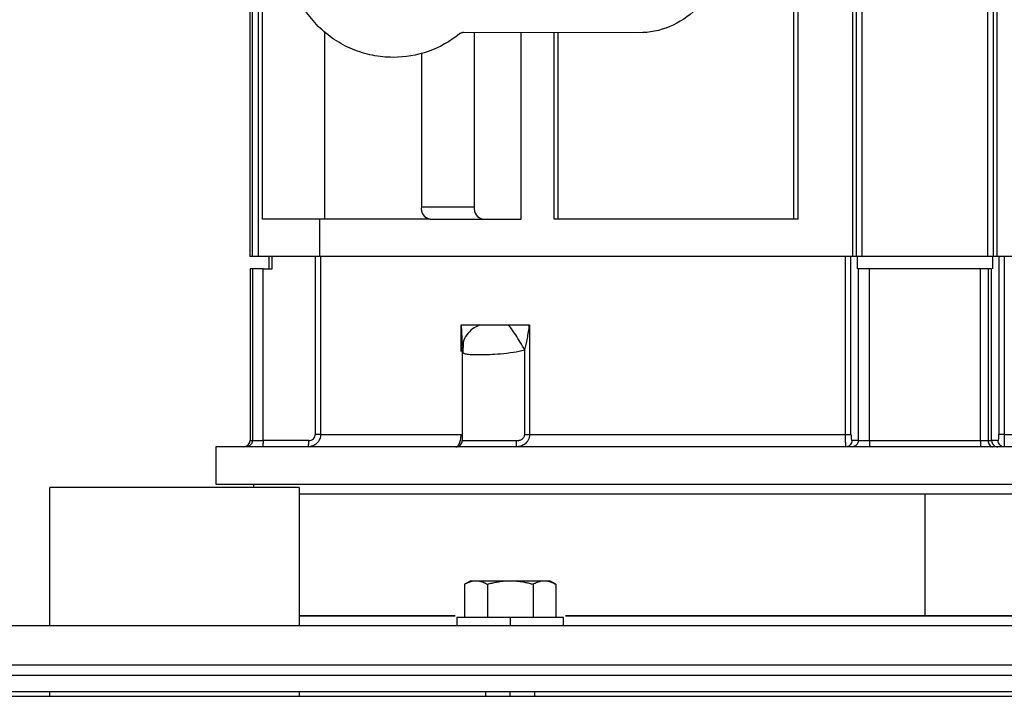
# Model space of a CAD drawing. Header units: inches. Extents: x 3 to 150, y 3 to 116.
# Tile 39 of 58: x 83.68 to 89.91, y 64.74 to 69.03. Entities that reach past the tile are written whole.
import ezdxf

# ---------------------------------------------------------------- set-up
doc = ezdxf.new("R2010")
doc.units = ezdxf.units.IN
doc.header["$LTSCALE"] = 14
doc.header["$MEASUREMENT"] = 0
doc.layers.add('DIMENSIONS', color=140, linetype='Continuous', lineweight=25)
doc.styles.add('SLDTEXTSTYLE0', font='TXT', dxfattribs={"width": 0.7})
doc.dimstyles.new('SLDDIMSTYLE1', dxfattribs={"dimtxt": 1.189453, "dimasz": 1.82, "dimexe": 0, "dimexo": 0.0625, "dimgap": 0.297363, "dimtad": 0, "dimtih": 1, "dimtoh": 1, "dimrnd": 1e-09, "dimzin": 12, "dimdsep": 46, "dimtxsty": 'SLDTEXTSTYLE0', "dimsah": 1, "dimcen": 0.09, "dimadec": 0, "dimazin": 3, "dimtfac": 1, "dimtofl": 0, "dimtmove": 0, "dimatfit": 3, "dimfxl": 0, "dimfrac": 2, "dimtolj": 1, "dimtzin": 12, "dimarcsym": 0})

# ---------------------------------------------------------------- blocks, each defined once
blk = doc.blocks.new('_D_4')
at = {"layer": 'DIMENSIONS'}
for p, q in [((78.1606, 65.44), (78.1606, 84.538)), ((95.4106, 65.44), (95.4106, 84.538)), ((78.1606, 82.788), (81.778, 82.788)), ((83.39, 82.788), (82.9906, 82.788)), ((82.9906, 82.788), (82.9906, 80.8976)), ((87.9141, 82.788), (88.3135, 82.788)), ((88.3135, 82.788), (88.3135, 80.8976)), ((95.4106, 82.788), (89.526, 82.788)), ((82.9906, 80.8976), (83.39, 80.8976)), ((88.3135, 80.8976), (87.9141, 80.8976))]:
    blk.add_line(p, q, dxfattribs=at)
for points in [[(78.1606, 82.788), (79.9806, 82.508), (79.9806, 83.068)], [(95.4106, 82.788), (93.5906, 83.068), (93.5906, 82.508)]]:
    blk.add_solid(points, dxfattribs=at)
at = {"layer": 'DIMENSIONS', "char_height": 1.16667, "attachment_point": 1, "style": 'SLDTEXTSTYLE0'}
for s, insert in [('17.25', (83.39, 84.5582)), ('438.2', (83.39, 82.4015))]:
    blk.add_mtext(s, dxfattribs=dict(at, insert=insert))
blk = doc.blocks.new('_D_5')
at = {"layer": 'DIMENSIONS'}
for p, q in [((76.2986, 71.0504), (76.2986, 92.0861)), ((95.4106, 65.44), (95.4106, 92.0861)), ((76.2986, 90.3361), (81.778, 90.3361)), ((83.39, 90.3361), (82.9906, 90.3361)), ((82.9906, 90.3361), (82.9906, 88.4456)), ((87.9141, 90.3361), (88.3135, 90.3361)), ((88.3135, 90.3361), (88.3135, 88.4456)), ((95.4106, 90.3361), (89.526, 90.3361)), ((82.9906, 88.4456), (83.39, 88.4456)), ((88.3135, 88.4456), (87.9141, 88.4456))]:
    blk.add_line(p, q, dxfattribs=at)
for points in [[(76.2986, 90.3361), (78.1186, 90.0561), (78.1186, 90.6161)], [(95.4106, 90.3361), (93.5906, 90.6161), (93.5906, 90.0561)]]:
    blk.add_solid(points, dxfattribs=at)
at = {"layer": 'DIMENSIONS', "char_height": 1.16667, "attachment_point": 1, "style": 'SLDTEXTSTYLE0'}
for s, insert in [('19.11', (83.39, 92.1063)), ('485.4', (83.39, 89.9495))]:
    blk.add_mtext(s, dxfattribs=dict(at, insert=insert))

msp = doc.modelspace()

# ---------------------------------------------------------------- linework, layer by layer
for p, q in [((85.1365, 74.2731), (85.1365, 67.525)), ((85.155, 67.525), (85.155, 74.2731)), ((85.1918, 67.525), (85.1918, 74.2731)), ((88.9541, 67.525), (88.9541, 74.2731)), ((88.9776, 67.525), (88.9776, 74.2731)), ((89.0132, 67.525), (89.0132, 74.2731)), ((89.8079, 67.525), (89.8079, 74.2731)), ((89.8436, 67.525), (89.8436, 74.2731)), ((89.8671, 67.525), (89.8671, 74.2731)), ((85.2171, 67.7613), (85.2171, 74.1589)), ((88.581, 67.7613), (88.581, 74.1589)), ((88.6072, 67.7613), (88.6072, 74.1589)), ((85.6121, 67.7613), (85.6121, 68.9489)), ((87.5989, 68.9424), (86.4892, 68.9435)), ((86.5571, 68.9435), (86.5571, 67.84)), ((86.8545, 67.7613), (86.8545, 68.9431)), ((87.0628, 67.7613), (87.0628, 68.9429)), ((87.0887, 67.7613), (87.0887, 68.9429)), ((86.223, 68.8132), (86.223, 67.84)), ((86.223, 67.84), (86.5571, 67.84)), ((85.6121, 67.7613), (85.2171, 67.7613)), ((85.5794, 67.525), (85.5794, 67.7613)), ((86.2787, 67.7613), (85.6121, 67.7613)), ((86.2787, 67.7613), (86.6128, 67.7613)), ((86.6128, 67.7613), (86.8545, 67.7613)), ((87.0887, 67.7613), (87.0628, 67.7613)), ((88.581, 67.7613), (87.0887, 67.7613)), ((88.6072, 67.7613), (88.581, 67.7613)), ((85.155, 67.525), (85.1365, 67.525)), ((85.1918, 67.525), (85.155, 67.525)), ((85.3817, 67.525), (85.1918, 67.525)), ((85.257, 67.525), (85.257, 67.4463)), ((85.2794, 67.4463), (85.2794, 67.525)), ((85.5516, 67.525), (85.2794, 67.525)), ((85.5584, 67.525), (85.5447, 67.525)), ((85.5516, 67.525), (85.5516, 66.3991)), ((88.9219, 67.525), (85.5851, 67.525)), ((85.5851, 67.525), (85.5851, 66.3991)), ((88.9084, 66.3991), (88.9084, 67.525)), ((88.9423, 66.3991), (88.9423, 67.525)), ((88.9804, 67.525), (88.9423, 67.525)), ((88.9776, 67.525), (88.9661, 67.525)), ((89.0132, 67.525), (88.9776, 67.525)), ((88.9804, 67.525), (88.9804, 67.4463)), ((89.8079, 67.525), (89.0132, 67.525)), ((89.8436, 67.525), (89.8079, 67.525)), ((89.8408, 67.4463), (89.8408, 67.525)), ((89.8789, 67.525), (89.8408, 67.525)), ((89.8551, 67.525), (89.8436, 67.525)), ((89.8789, 67.525), (89.8789, 66.3991)), ((93.236, 67.525), (89.899, 67.525)), ((89.9127, 67.525), (89.9127, 66.3991)), ((85.1389, 67.4463), (85.1389, 66.3597)), ((85.1533, 67.4463), (85.1533, 66.3597)), ((85.2209, 66.3597), (85.2209, 67.4463)), ((85.2209, 67.4463), (85.2794, 67.4463)), ((88.9885, 67.4463), (88.9885, 66.3597)), ((89.0601, 66.3597), (89.0601, 67.4463)), ((89.7611, 66.3597), (89.7611, 67.4463)), ((89.8103, 67.4463), (89.8103, 66.3597)), ((89.8326, 66.3597), (89.8326, 67.4463)), ((86.4745, 66.9228), (86.4745, 67.092)), ((86.4745, 67.092), (86.4822, 66.959)), ((86.9075, 67.092), (86.9075, 66.3991)), ((86.4839, 66.9186), (86.4839, 66.9556)), ((86.4871, 66.977), (86.4849, 66.9164)), ((86.4871, 66.977), (86.4849, 66.9164)), ((86.4812, 66.9254), (86.4812, 66.3595)), ((86.8773, 66.3991), (86.8773, 66.9337)), ((84.9224, 66.3203), (84.9224, 66.0841)), ((85.5111, 66.3597), (85.2209, 66.3597)), ((88.9885, 66.3597), (88.948, 66.3597)), ((89.8732, 66.3597), (89.8326, 66.3597)), ((83.8716, 65.1871), (83.8716, 66.0621)), ((85.1606, 66.0841), (85.1606, 66.0621)), ((85.4496, 66.0621), (85.4496, 65.1871)), ((89.4106, 66.0196), (89.4106, 65.2496)), ((86.5359, 65.4723), (86.4967, 65.4497)), ((86.4969, 65.4498), (86.4969, 65.2421)), ((86.6412, 65.4498), (86.6412, 65.2421)), ((86.9299, 65.4498), (86.9299, 65.2421)), ((87.0745, 65.4497), (87.0352, 65.4723)), ((87.0743, 65.4498), (87.0743, 65.2421)), ((86.4476, 65.2421), (86.4476, 65.1871)), ((86.7856, 65.2421), (86.7856, 65.1871)), ((87.1236, 65.1871), (87.1236, 65.2421)), ((95.2856, 65.1871), (78.2856, 65.1871)), ((95.2856, 64.9371), (78.2856, 64.9371)), ((95.2856, 64.9371), (78.2856, 64.9371)), ((78.2952, 64.8746), (95.276, 64.8746)), ((78.2952, 64.77), (95.276, 64.77)), ((83.8716, 64.74), (83.8716, 64.77)), ((85.4496, 64.77), (85.4496, 64.74)), ((86.6293, 64.77), (86.6293, 64.74)), ((86.7856, 64.74), (86.7856, 64.77)), ((86.9418, 64.74), (86.9418, 64.77)), ((78.2652, 64.74), (95.306, 64.74))]:
    msp.add_line(p, q)
for centre, radius, start, end in [((86.2926, 67.8302), 0.0703, 171.95053, 258.57825), ((86.6267, 67.8302), 0.0703, 171.95053, 258.57825), ((85.0996, 66.3597), 0.0394, 270, 359.97613)]:
    msp.add_arc(centre, radius, start, end)
for points, knots in [([(86.0436, 68.7865), (85.9998, 68.7866), (85.956, 68.7909), (85.8701, 68.8081), (85.828, 68.8209), (85.7471, 68.8545), (85.7083, 68.8753), (85.6355, 68.9241), (85.6015, 68.952), (85.5396, 69.014), (85.5117, 69.0481), (85.4631, 69.121), (85.4424, 69.1598), (85.409, 69.2408), (85.3963, 69.283), (85.3793, 69.3689), (85.375, 69.4127), (85.3751, 69.5003), (85.3794, 69.5441), (85.3966, 69.63), (85.4094, 69.6721), (85.4431, 69.753), (85.4638, 69.7918), (85.5126, 69.8646), (85.5405, 69.8986), (85.6026, 69.9605), (85.6366, 69.9884), (85.7095, 70.037), (85.7484, 70.0577), (85.8293, 70.0911), (85.8715, 70.1039), (85.9574, 70.1209), (86.0012, 70.1251), (86.045, 70.1251)], [0, 0, 0, 0, 0.0625, 0.0625, 0.125, 0.125, 0.1875, 0.1875, 0.25, 0.25, 0.3125, 0.3125, 0.375, 0.375, 0.4375, 0.4375, 0.5, 0.5, 0.5625, 0.5625, 0.625, 0.625, 0.6875, 0.6875, 0.75, 0.75, 0.8125, 0.8125, 0.875, 0.875, 0.9375, 0.9375, 1, 1, 1, 1]), ([(87.6, 69.966), (87.667, 69.9659), (87.7339, 69.9525), (87.8577, 69.9011), (87.9144, 69.8631), (88.009, 69.7683), (88.0469, 69.7115), (88.0981, 69.5876), (88.1113, 69.5206), (88.1112, 69.3866), (88.0978, 69.3197), (88.0464, 69.1959), (88.0084, 69.1392), (87.9135, 69.0446), (87.8567, 69.0067), (87.7329, 68.9555), (87.6659, 68.9423), (87.5989, 68.9424)], [0, 0, 0, 0, 0.125, 0.125, 0.25, 0.25, 0.375, 0.375, 0.5, 0.5, 0.625, 0.625, 0.75, 0.75, 0.875, 0.875, 1, 1, 1, 1]), ([(86.4645, 68.9348), (86.4054, 68.8872), (86.3383, 68.8498), (86.1952, 68.7994), (86.1194, 68.7864), (86.0436, 68.7865)], [0, 0, 0, 0, 0.5, 0.5, 1, 1, 1, 1]), ([(86.4892, 68.9435), (86.4881, 68.9435), (86.4859, 68.9435), (86.4825, 68.943), (86.4793, 68.9423), (86.475, 68.941), (86.4699, 68.9388), (86.4663, 68.9361), (86.4645, 68.9348)], [0, 0, 0, 0, 0.125356, 0.249905, 0.374557, 0.50022, 0.749906, 1, 1, 1, 1]), ([(85.5851, 67.525), (85.585, 67.525), (85.5846, 67.525), (85.5838, 67.525), (85.5828, 67.525), (85.5811, 67.525), (85.5783, 67.525), (85.5742, 67.525), (85.5693, 67.525), (85.5638, 67.525), (85.5579, 67.525), (85.5537, 67.525), (85.5516, 67.525)], [0, 0, 0, 0, 0.062666, 0.124969, 0.187326, 0.250152, 0.374913, 0.500101, 0.624861, 0.750049, 0.874918, 1, 1, 1, 1]), ([(88.9084, 67.525), (88.6997, 67.525), (88.4932, 67.525), (88.0901, 67.525), (87.8936, 67.525), (87.5159, 67.525), (87.3347, 67.525), (86.9924, 67.525), (86.8313, 67.525), (86.5335, 67.525), (86.3968, 67.525), (86.1516, 67.525), (86.043, 67.525), (85.8568, 67.525), (85.7792, 67.525), (85.6571, 67.525), (85.6125, 67.525), (85.5851, 67.525)], [0, 0, 0, 0, 0.125, 0.125, 0.25, 0.25, 0.375, 0.375, 0.5, 0.5, 0.625, 0.625, 0.75, 0.75, 0.875, 0.875, 1, 1, 1, 1]), ([(88.9423, 67.525), (88.9421, 67.525), (88.9418, 67.525), (88.941, 67.525), (88.9399, 67.525), (88.9381, 67.525), (88.9354, 67.525), (88.9312, 67.525), (88.9263, 67.525), (88.9207, 67.525), (88.9148, 67.525), (88.9106, 67.525), (88.9084, 67.525)], [0, 0, 0, 0, 0.062666, 0.124969, 0.187326, 0.250152, 0.374913, 0.500101, 0.624861, 0.750049, 0.874918, 1, 1, 1, 1]), ([(89.9127, 67.525), (89.9117, 67.525), (89.9096, 67.525), (89.9065, 67.525), (89.9034, 67.525), (89.8995, 67.525), (89.8949, 67.525), (89.89, 67.525), (89.8858, 67.525), (89.8825, 67.525), (89.88, 67.525), (89.8793, 67.525), (89.8789, 67.525)], [0, 0, 0, 0, 0.062666, 0.124969, 0.187326, 0.250152, 0.374913, 0.500101, 0.624861, 0.750049, 0.874918, 1, 1, 1, 1]), ([(92.1388, 67.525), (91.9899, 67.525), (91.8288, 67.525), (91.4865, 67.525), (91.3053, 67.525), (90.9275, 67.525), (90.731, 67.525), (90.328, 67.525), (90.1215, 67.525), (89.9127, 67.525)], [0, 0, 0, 0, 0.25, 0.25, 0.5, 0.5, 0.75, 0.75, 1, 1, 1, 1]), ([(85.2209, 67.4463), (85.2121, 67.4463), (85.2036, 67.4463), (85.1878, 67.4463), (85.1807, 67.4463), (85.1685, 67.4463), (85.1635, 67.4463), (85.1563, 67.4463), (85.1541, 67.4463), (85.1533, 67.4463)], [0, 0, 0, 0, 0.25, 0.25, 0.5, 0.5, 0.75, 0.75, 1, 1, 1, 1]), ([(89.0601, 67.4463), (89.0512, 67.4463), (89.0425, 67.4463), (89.0264, 67.4463), (89.0189, 67.4463), (89.006, 67.4463), (89.0006, 67.4463), (88.9925, 67.4463), (88.9898, 67.4463), (88.9885, 67.4463)], [0, 0, 0, 0, 0.25, 0.25, 0.5, 0.5, 0.75, 0.75, 1, 1, 1, 1]), ([(89.8103, 67.4463), (89.8038, 67.4463), (89.7961, 67.4463), (89.7794, 67.4463), (89.7703, 67.4463), (89.7611, 67.4463)], [0, 0, 0, 0, 0.5, 0.5, 1, 1, 1, 1]), ([(86.5937, 67.092), (86.5774, 67.0844), (86.544, 67.069), (86.5088, 67.03), (86.4896, 66.9975), (86.488, 66.9787), (86.4879, 66.9769)], [0, 0, 0, 0, 0.312247, 0.638532, 0.964817, 1, 1, 1, 1]), ([(86.8773, 66.9337), (86.8684, 66.9496), (86.8588, 66.9661), (86.8392, 66.9986), (86.8293, 67.0145), (86.8105, 67.0433), (86.8017, 67.0562), (86.7862, 67.0775), (86.7795, 67.0859), (86.7741, 67.092)], [0, 0, 0, 0, 0.25, 0.25, 0.5, 0.5, 0.75, 0.75, 1, 1, 1, 1]), ([(86.8773, 66.9337), (86.8834, 66.9546), (86.889, 66.9801), (86.8991, 67.0347), (86.9036, 67.063), (86.9075, 67.092)], [0, 0, 0, 0, 0.5, 0.5, 1, 1, 1, 1]), ([(86.4829, 66.9254), (86.4821, 66.9232), (86.4807, 66.9195), (86.4848, 66.9178), (86.4864, 66.9172)], [0, 0, 0, 0, 0.605575, 1, 1, 1, 1]), ([(86.4864, 66.9172), (86.4898, 66.9145), (86.4973, 66.9087), (86.5309, 66.9051), (86.5823, 66.9037), (86.6491, 66.905), (86.7247, 66.9095), (86.8021, 66.9175), (86.8534, 66.9285), (86.8773, 66.9337)], [0, 0, 0, 0, 0.1165387, 0.2579761, 0.4149992, 0.5725051, 0.7143292, 0.8669097, 1, 1, 1, 1]), ([(85.5851, 66.3991), (85.5851, 66.3886), (85.583, 66.3781), (85.5768, 66.3636), (85.5743, 66.3591), (85.5684, 66.3505), (85.5651, 66.3465), (85.554, 66.3357), (85.5451, 66.33), (85.5262, 66.3223), (85.5159, 66.3203), (85.5057, 66.3203)], [0, 0, 0, 0, 0.25, 0.25, 0.375, 0.375, 0.5, 0.5, 0.75, 0.75, 1, 1, 1, 1]), ([(85.5111, 66.3597), (85.5215, 66.3597), (85.5319, 66.3638), (85.5432, 66.3746), (85.5463, 66.3789), (85.5505, 66.3886), (85.5516, 66.3938), (85.5516, 66.3991)], [0, 0, 0, 0, 0.5, 0.5, 0.75, 0.75, 1, 1, 1, 1]), ([(85.5851, 66.3991), (85.584, 66.3991), (85.5801, 66.3991), (85.568, 66.3991), (85.56, 66.3991), (85.5516, 66.3991)], [0, 0, 0, 0, 0.5, 0.5, 1, 1, 1, 1]), ([(85.5851, 66.3991), (85.6092, 66.3991), (85.6465, 66.3991), (85.7468, 66.3991), (85.8097, 66.3991), (85.96, 66.3991), (86.0474, 66.3991), (86.2446, 66.3991), (86.3545, 66.3991), (86.4745, 66.3991)], [0, 0, 0, 0, 0.25, 0.25, 0.5, 0.5, 0.75, 0.75, 1, 1, 1, 1]), ([(86.4419, 66.3203), (86.4449, 66.3203), (86.448, 66.3216), (86.4546, 66.3272), (86.4581, 66.3315), (86.4648, 66.3441), (86.468, 66.3525), (86.4729, 66.3735), (86.4745, 66.3861), (86.4745, 66.3991)], [0, 0, 0, 0, 0.25, 0.25, 0.5, 0.5, 0.75, 0.75, 1, 1, 1, 1]), ([(86.9075, 66.3991), (86.9075, 66.386), (86.9041, 66.3734), (86.8959, 66.3576), (86.8927, 66.3529), (86.8856, 66.3446), (86.8817, 66.3409), (86.8695, 66.3314), (86.8606, 66.3271), (86.8428, 66.3216), (86.8338, 66.3203), (86.8246, 66.3203)], [0, 0, 0, 0, 0.25, 0.25, 0.375, 0.375, 0.5, 0.5, 0.75, 0.75, 1, 1, 1, 1]), ([(86.8257, 66.3597), (86.8273, 66.3597), (86.8303, 66.3598), (86.8348, 66.3602), (86.8392, 66.3608), (86.845, 66.3622), (86.8521, 66.3645), (86.8602, 66.3688), (86.8672, 66.3745), (86.8722, 66.3809), (86.8752, 66.3872), (86.877, 66.393), (86.8772, 66.397), (86.8773, 66.3991)], [0, 0, 0, 0, 0.063899, 0.126391, 0.187715, 0.248126, 0.376064, 0.49788, 0.626029, 0.748449, 0.833737, 0.916644, 1, 1, 1, 1]), ([(86.8773, 66.3991), (86.8825, 66.3991), (86.8881, 66.3991), (86.8986, 66.3991), (86.9035, 66.3991), (86.9075, 66.3991)], [0, 0, 0, 0, 0.5, 0.5, 1, 1, 1, 1]), ([(86.9075, 66.3991), (87.0483, 66.3991), (87.1977, 66.3991), (87.5108, 66.3991), (87.6745, 66.3991), (88.0126, 66.3991), (88.1871, 66.3991), (88.5433, 66.3991), (88.725, 66.3991), (88.9084, 66.3991)], [0, 0, 0, 0, 0.25, 0.25, 0.5, 0.5, 0.75, 0.75, 1, 1, 1, 1]), ([(88.909, 66.3203), (88.9089, 66.3203), (88.9088, 66.3223), (88.9087, 66.328), (88.9087, 66.3304), (88.9086, 66.336), (88.9086, 66.3393), (88.9086, 66.3465), (88.9085, 66.3504), (88.9085, 66.359), (88.9085, 66.3636), (88.9085, 66.378), (88.9084, 66.3884), (88.9084, 66.3991)], [0, 0, 0, 0, 0.25, 0.25, 0.375, 0.375, 0.5, 0.5, 0.625, 0.625, 0.75, 0.75, 1, 1, 1, 1]), ([(88.9084, 66.3991), (88.9124, 66.3991), (88.9165, 66.3991), (88.9242, 66.3991), (88.9279, 66.3991), (88.9342, 66.3991), (88.9368, 66.3991), (88.9406, 66.3991), (88.9418, 66.3991), (88.9423, 66.3991)], [0, 0, 0, 0, 0.25, 0.25, 0.5, 0.5, 0.75, 0.75, 1, 1, 1, 1]), ([(88.9423, 66.3991), (88.9423, 66.3884), (88.943, 66.3782), (88.9451, 66.3638), (88.9465, 66.3597), (88.948, 66.3597)], [0, 0, 0, 0, 0.5, 0.5, 1, 1, 1, 1]), ([(89.8732, 66.3597), (89.8747, 66.3597), (89.8761, 66.3638), (89.8777, 66.3746), (89.8781, 66.3789), (89.8787, 66.3886), (89.8789, 66.3938), (89.8789, 66.3991)], [0, 0, 0, 0, 0.5, 0.5, 0.75, 0.75, 1, 1, 1, 1]), ([(89.9127, 66.3991), (89.9043, 66.3991), (89.8962, 66.3991), (89.8841, 66.3991), (89.88, 66.3991), (89.8789, 66.3991)], [0, 0, 0, 0, 0.5, 0.5, 1, 1, 1, 1]), ([(89.9127, 66.3991), (89.9127, 66.3886), (89.9127, 66.3781), (89.9127, 66.3636), (89.9127, 66.3591), (89.9126, 66.3505), (89.9126, 66.3465), (89.9125, 66.3357), (89.9125, 66.33), (89.9124, 66.3223), (89.9123, 66.3203), (89.9122, 66.3203)], [0, 0, 0, 0, 0.25, 0.25, 0.375, 0.375, 0.5, 0.5, 0.75, 0.75, 1, 1, 1, 1]), ([(89.9127, 66.3991), (90.0962, 66.3991), (90.2779, 66.3991), (90.6341, 66.3991), (90.8086, 66.3991), (91.1467, 66.3991), (91.3104, 66.3991), (91.6235, 66.3991), (91.7729, 66.3991), (91.9137, 66.3991)], [0, 0, 0, 0, 0.25, 0.25, 0.5, 0.5, 0.75, 0.75, 1, 1, 1, 1]), ([(92.5842, 66.3203), (92.4284, 66.3203), (92.2612, 66.3203), (91.9072, 66.3203), (91.7206, 66.3203), (91.332, 66.3203), (91.13, 66.3203), (90.7152, 66.3203), (90.5023, 66.3203), (90.0701, 66.3203), (89.8509, 66.3203), (89.4108, 66.3203), (89.1899, 66.3203), (88.7514, 66.3203), (88.5338, 66.3203), (88.1063, 66.3203), (87.8966, 66.3203), (87.4895, 66.3203), (87.2922, 66.3203), (86.9142, 66.3203), (86.7336, 66.3203), (86.393, 66.3203), (86.233, 66.3203), (85.9371, 66.3203), (85.8012, 66.3203), (85.5564, 66.3203), (85.4475, 66.3203), (85.2591, 66.3203), (85.1796, 66.3203), (85.0517, 66.3203), (85.0033, 66.3203), (84.9386, 66.3203), (84.9224, 66.3203), (84.9224, 66.3203)], [0, 0, 0, 0, 0.0625, 0.0625, 0.125, 0.125, 0.1875, 0.1875, 0.25, 0.25, 0.3125, 0.3125, 0.375, 0.375, 0.4375, 0.4375, 0.5, 0.5, 0.5625, 0.5625, 0.625, 0.625, 0.6875, 0.6875, 0.75, 0.75, 0.8125, 0.8125, 0.875, 0.875, 0.9375, 0.9375, 1, 1, 1, 1]), ([(85.1533, 66.3597), (85.1533, 66.355), (85.1525, 66.35), (85.1487, 66.3403), (85.1457, 66.3357), (85.138, 66.328), (85.1334, 66.325), (85.1237, 66.3212), (85.1187, 66.3203), (85.1141, 66.3203)], [0, 0, 0, 0, 0.25, 0.25, 0.5, 0.5, 0.75, 0.75, 1, 1, 1, 1]), ([(85.1533, 66.3597), (85.1541, 66.3597), (85.1563, 66.3597), (85.1635, 66.3597), (85.1685, 66.3597), (85.1807, 66.3597), (85.1878, 66.3597), (85.2036, 66.3597), (85.2121, 66.3597), (85.2209, 66.3597)], [0, 0, 0, 0, 0.25, 0.25, 0.5, 0.5, 0.75, 0.75, 1, 1, 1, 1]), ([(85.2209, 66.3597), (85.2209, 66.355), (85.2208, 66.35), (85.2203, 66.3403), (85.2198, 66.3357), (85.2188, 66.328), (85.2181, 66.325), (85.2168, 66.3212), (85.2161, 66.3203), (85.2155, 66.3203)], [0, 0, 0, 0, 0.25, 0.25, 0.5, 0.5, 0.75, 0.75, 1, 1, 1, 1]), ([(85.5057, 66.3203), (85.5063, 66.3203), (85.507, 66.3212), (85.5083, 66.325), (85.509, 66.328), (85.5101, 66.3357), (85.5105, 66.3403), (85.511, 66.35), (85.5111, 66.355), (85.5111, 66.3597)], [0, 0, 0, 0, 0.25, 0.25, 0.5, 0.5, 0.75, 0.75, 1, 1, 1, 1]), ([(86.4419, 66.3203), (86.4466, 66.3203), (86.4516, 66.3212), (86.4613, 66.325), (86.4659, 66.328), (86.4736, 66.3357), (86.4766, 66.3403), (86.4805, 66.35), (86.4813, 66.355), (86.4813, 66.3597)], [0, 0, 0, 0, 0.25, 0.25, 0.5, 0.5, 0.75, 0.75, 1, 1, 1, 1]), ([(86.4813, 66.3619), (86.4812, 66.3615), (86.4812, 66.3609), (86.4812, 66.3602), (86.4812, 66.3598), (86.4813, 66.3597), (86.4813, 66.3597)], [0, 0, 0, 0, 0.243341, 0.490438, 0.74233, 1, 1, 1, 1]), ([(86.4813, 66.3597), (86.4825, 66.3597), (86.4923, 66.3597), (86.5277, 66.3597), (86.5533, 66.3597), (86.6166, 66.3597), (86.6543, 66.3597), (86.7365, 66.3597), (86.781, 66.3597), (86.8257, 66.3597)], [0, 0, 0, 0, 0.25, 0.25, 0.5, 0.5, 0.75, 0.75, 1, 1, 1, 1]), ([(86.8246, 66.3203), (86.8248, 66.3203), (86.8249, 66.3212), (86.8252, 66.325), (86.8253, 66.328), (86.8255, 66.3357), (86.8256, 66.3403), (86.8257, 66.35), (86.8257, 66.355), (86.8257, 66.3597)], [0, 0, 0, 0, 0.25, 0.25, 0.5, 0.5, 0.75, 0.75, 1, 1, 1, 1]), ([(88.948, 66.3597), (88.948, 66.355), (88.9471, 66.35), (88.9433, 66.3403), (88.9404, 66.3357), (88.9327, 66.328), (88.9281, 66.325), (88.9185, 66.3212), (88.9136, 66.3203), (88.909, 66.3203)], [0, 0, 0, 0, 0.25, 0.25, 0.5, 0.5, 0.75, 0.75, 1, 1, 1, 1]), ([(88.9885, 66.3597), (88.9885, 66.3494), (88.9843, 66.3391), (88.9699, 66.3246), (88.9598, 66.3203), (88.9496, 66.3203)], [0, 0, 0, 0, 0.5, 0.5, 1, 1, 1, 1]), ([(88.9885, 66.3597), (88.9898, 66.3597), (88.9925, 66.3597), (89.0006, 66.3597), (89.006, 66.3597), (89.0189, 66.3597), (89.0264, 66.3597), (89.0425, 66.3597), (89.0512, 66.3597), (89.0601, 66.3597)], [0, 0, 0, 0, 0.25, 0.25, 0.5, 0.5, 0.75, 0.75, 1, 1, 1, 1]), ([(89.0601, 66.3597), (89.0601, 66.355), (89.06, 66.35), (89.0597, 66.3403), (89.0594, 66.3357), (89.0588, 66.328), (89.0584, 66.325), (89.0576, 66.3212), (89.0572, 66.3203), (89.0568, 66.3203)], [0, 0, 0, 0, 0.25, 0.25, 0.5, 0.5, 0.75, 0.75, 1, 1, 1, 1]), ([(89.7611, 66.3597), (89.7611, 66.355), (89.7612, 66.35), (89.7615, 66.3403), (89.7617, 66.3357), (89.7624, 66.328), (89.7628, 66.325), (89.7635, 66.3212), (89.764, 66.3203), (89.7643, 66.3203)], [0, 0, 0, 0, 0.25, 0.25, 0.5, 0.5, 0.75, 0.75, 1, 1, 1, 1]), ([(89.7611, 66.3597), (89.7703, 66.3597), (89.7794, 66.3597), (89.7961, 66.3597), (89.8038, 66.3597), (89.8103, 66.3597)], [0, 0, 0, 0, 0.5, 0.5, 1, 1, 1, 1]), ([(89.8103, 66.3597), (89.8103, 66.355), (89.8109, 66.35), (89.8136, 66.3403), (89.8158, 66.3357), (89.8212, 66.328), (89.8245, 66.325), (89.8313, 66.3212), (89.8349, 66.3203), (89.8382, 66.3203)], [0, 0, 0, 0, 0.25, 0.25, 0.5, 0.5, 0.75, 0.75, 1, 1, 1, 1]), ([(89.8326, 66.3597), (89.8326, 66.355), (89.8335, 66.35), (89.8373, 66.3403), (89.8402, 66.3357), (89.8479, 66.328), (89.8525, 66.325), (89.8621, 66.3212), (89.867, 66.3203), (89.8716, 66.3203)], [0, 0, 0, 0, 0.25, 0.25, 0.5, 0.5, 0.75, 0.75, 1, 1, 1, 1]), ([(89.9122, 66.3203), (89.9076, 66.3203), (89.9026, 66.3212), (89.893, 66.325), (89.8884, 66.328), (89.8808, 66.3357), (89.8778, 66.3403), (89.874, 66.35), (89.8732, 66.355), (89.8732, 66.3597)], [0, 0, 0, 0, 0.25, 0.25, 0.5, 0.5, 0.75, 0.75, 1, 1, 1, 1]), ([(85.4496, 66.0621), (85.4496, 66.0621), (85.4445, 66.0621), (85.4244, 66.0621), (85.4093, 66.0621), (85.3698, 66.0621), (85.3453, 66.0621), (85.2879, 66.0621), (85.255, 66.0621), (85.182, 66.0621), (85.1419, 66.0621), (85.056, 66.0621), (85.0102, 66.0621), (84.9148, 66.0621), (84.8652, 66.0621), (84.7639, 66.0621), (84.7122, 66.0621), (84.6089, 66.0621), (84.5573, 66.0621), (84.456, 66.0621), (84.4064, 66.0621), (84.3109, 66.0621), (84.2652, 66.0621), (84.1793, 66.0621), (84.1392, 66.0621), (84.0662, 66.0621), (84.0332, 66.0621), (83.9759, 66.0621), (83.9514, 66.0621), (83.9119, 66.0621), (83.8968, 66.0621), (83.8767, 66.0621), (83.8716, 66.0621), (83.8716, 66.0621)], [0, 0, 0, 0, 0.0625, 0.0625, 0.125, 0.125, 0.1875, 0.1875, 0.25, 0.25, 0.3125, 0.3125, 0.375, 0.375, 0.4375, 0.4375, 0.5, 0.5, 0.5625, 0.5625, 0.625, 0.625, 0.6875, 0.6875, 0.75, 0.75, 0.8125, 0.8125, 0.875, 0.875, 0.9375, 0.9375, 1, 1, 1, 1]), ([(84.9224, 66.0841), (84.9224, 66.0841), (84.9386, 66.0841), (85.0033, 66.0841), (85.0517, 66.0841), (85.1796, 66.0841), (85.2591, 66.0841), (85.4475, 66.0841), (85.5564, 66.0841), (85.8012, 66.0841), (85.9371, 66.0841), (86.233, 66.0841), (86.393, 66.0841), (86.7336, 66.0841), (86.9142, 66.0841), (87.2922, 66.0841), (87.4895, 66.0841), (87.8966, 66.0841), (88.1063, 66.0841), (88.5338, 66.0841), (88.7514, 66.0841), (89.1899, 66.0841), (89.4108, 66.0841), (89.8509, 66.0841), (90.0701, 66.0841), (90.5023, 66.0841), (90.7152, 66.0841), (91.13, 66.0841), (91.332, 66.0841), (91.7206, 66.0841), (91.9072, 66.0841), (92.2612, 66.0841), (92.4284, 66.0841), (92.5842, 66.0841)], [0, 0, 0, 0, 0.0625, 0.0625, 0.125, 0.125, 0.1875, 0.1875, 0.25, 0.25, 0.3125, 0.3125, 0.375, 0.375, 0.4375, 0.4375, 0.5, 0.5, 0.5625, 0.5625, 0.625, 0.625, 0.6875, 0.6875, 0.75, 0.75, 0.8125, 0.8125, 0.875, 0.875, 0.9375, 0.9375, 1, 1, 1, 1]), ([(89.4106, 66.0196), (89.2633, 66.0196), (88.9688, 66.0196), (88.5313, 66.0196), (88.1022, 66.0196), (87.6857, 66.0196), (87.2859, 66.0196), (86.9065, 66.0196), (86.5513, 66.0196), (86.2234, 66.0196), (85.9269, 66.0196), (85.6641, 66.0196), (85.5203, 66.0196), (85.4496, 66.0196)], [0, 0, 0, 0, 0.0911883, 0.1823765, 0.2735648, 0.3647531, 0.4559413, 0.5471296, 0.6383179, 0.7295061, 0.8206944, 0.9118826, 1, 1, 1, 1]), ([(93.9106, 66.0196), (93.9106, 66.0196), (93.8816, 66.0196), (93.7667, 66.0196), (93.6808, 66.0196), (93.4553, 66.0196), (93.3158, 66.0196), (92.9886, 66.0196), (92.8008, 66.0196), (92.3843, 66.0196), (92.1555, 66.0196), (91.6658, 66.0196), (91.4048, 66.0196), (90.8606, 66.0196), (90.5774, 66.0196), (89.9996, 66.0196), (89.7051, 66.0196), (89.4106, 66.0196)], [0, 0, 0, 0, 0.125, 0.125, 0.25, 0.25, 0.375, 0.375, 0.5, 0.5, 0.625, 0.625, 0.75, 0.75, 0.875, 0.875, 1, 1, 1, 1]), ([(86.4969, 65.4498), (86.4993, 65.4512), (86.5042, 65.4539), (86.5114, 65.4576), (86.5185, 65.4608), (86.5256, 65.4637), (86.5343, 65.4668), (86.5448, 65.4696), (86.557, 65.4717), (86.565, 65.472), (86.5691, 65.4721)], [0, 0, 0, 0, 0.103679, 0.205188, 0.304865, 0.403091, 0.500286, 0.669005, 0.834455, 1, 1, 1, 1]), ([(86.5356, 65.4721), (86.5356, 65.4721), (86.5357, 65.4721), (86.5362, 65.4721), (86.5371, 65.4721), (86.5383, 65.4721), (86.5399, 65.4721), (86.5418, 65.4721), (86.5446, 65.4721), (86.5487, 65.4721), (86.5545, 65.4721), (86.5612, 65.4721), (86.5664, 65.4721), (86.5691, 65.4721)], [0, 0, 0, 0, 0.071643, 0.143049, 0.214318, 0.285549, 0.356845, 0.428305, 0.50003, 0.625261, 0.749973, 0.874707, 1, 1, 1, 1]), ([(86.5691, 65.4721), (86.5711, 65.4721), (86.5752, 65.472), (86.5812, 65.4715), (86.5873, 65.4707), (86.5934, 65.4695), (86.5995, 65.468), (86.6074, 65.4656), (86.6174, 65.4619), (86.6293, 65.4565), (86.6372, 65.452), (86.6412, 65.4498)], [0, 0, 0, 0, 0.0831095, 0.1657593, 0.2483888, 0.3314287, 0.4152944, 0.5003827, 0.6626987, 0.8286537, 1, 1, 1, 1]), ([(86.5691, 65.4721), (86.5707, 65.4721), (86.5739, 65.4721), (86.579, 65.4721), (86.5844, 65.4721), (86.5901, 65.4721), (86.596, 65.4721), (86.6023, 65.4721), (86.6142, 65.4721), (86.6329, 65.4721), (86.6602, 65.4721), (86.6896, 65.4721), (86.7155, 65.4721), (86.7368, 65.4721), (86.7529, 65.4721), (86.7692, 65.4721), (86.7801, 65.4721), (86.7856, 65.4721)], [0, 0, 0, 0, 0.035842, 0.071563, 0.107211, 0.142837, 0.178493, 0.214227, 0.250089, 0.37501, 0.500015, 0.624936, 0.74994, 0.812574, 0.874949, 0.937335, 1, 1, 1, 1]), ([(86.6412, 65.4498), (86.6461, 65.4512), (86.6557, 65.4539), (86.6701, 65.4575), (86.6843, 65.4608), (86.6983, 65.4637), (86.7137, 65.4664), (86.7306, 65.4688), (86.7489, 65.4707), (86.7672, 65.4719), (86.7795, 65.4721), (86.7856, 65.4721)], [0, 0, 0, 0, 0.103177, 0.204204, 0.303416, 0.401188, 0.497932, 0.62399, 0.749025, 0.874907, 1, 1, 1, 1]), ([(86.7856, 65.4721), (86.7896, 65.4721), (86.7977, 65.472), (86.8098, 65.4715), (86.8218, 65.4707), (86.8339, 65.4695), (86.8461, 65.468), (86.8621, 65.4656), (86.882, 65.4619), (86.9059, 65.4565), (86.9218, 65.4521), (86.9299, 65.4498)], [0, 0, 0, 0, 0.0827911, 0.1651271, 0.2474429, 0.3301642, 0.4137023, 0.4984494, 0.6613838, 0.8279754, 1, 1, 1, 1]), ([(86.7856, 65.4721), (86.7887, 65.4721), (86.795, 65.4721), (86.8043, 65.4721), (86.8136, 65.4721), (86.8228, 65.4721), (86.832, 65.4721), (86.8412, 65.4721), (86.8578, 65.4721), (86.8815, 65.4721), (86.9109, 65.4721), (86.9382, 65.4721), (86.9588, 65.4721), (86.9737, 65.4721), (86.9841, 65.4721), (86.9936, 65.4721), (86.9993, 65.4721), (87.0021, 65.4721)], [0, 0, 0, 0, 0.035842, 0.071563, 0.107211, 0.142837, 0.178493, 0.214227, 0.250089, 0.37501, 0.500015, 0.624936, 0.74994, 0.812574, 0.874949, 0.937335, 1, 1, 1, 1]), ([(86.9299, 65.4498), (86.9324, 65.4512), (86.9372, 65.4539), (86.9444, 65.4576), (86.9515, 65.4608), (86.9586, 65.4637), (86.9674, 65.4668), (86.9778, 65.4696), (86.9899, 65.4717), (86.998, 65.472), (87.0021, 65.4721)], [0, 0, 0, 0, 0.103679, 0.205188, 0.304865, 0.403091, 0.500286, 0.669005, 0.834455, 1, 1, 1, 1]), ([(87.0021, 65.4721), (87.0041, 65.4721), (87.0082, 65.472), (87.0142, 65.4715), (87.0203, 65.4707), (87.0263, 65.4695), (87.0325, 65.468), (87.0405, 65.4656), (87.0504, 65.4619), (87.0623, 65.4565), (87.0702, 65.452), (87.0743, 65.4498)], [0, 0, 0, 0, 0.08311, 0.165759, 0.248389, 0.331429, 0.415294, 0.500383, 0.662699, 0.828654, 1, 1, 1, 1]), ([(87.0021, 65.4721), (87.0036, 65.4721), (87.0067, 65.4721), (87.0109, 65.4721), (87.0148, 65.4721), (87.0184, 65.4721), (87.0216, 65.4721), (87.0245, 65.4721), (87.0278, 65.4721), (87.031, 65.4721), (87.0336, 65.4721), (87.0353, 65.4721), (87.0355, 65.4721), (87.0356, 65.4721)], [0, 0, 0, 0, 0.071663, 0.143083, 0.214358, 0.28559, 0.356879, 0.428326, 0.50003, 0.625229, 0.749932, 0.874676, 1, 1, 1, 1]), ([(86.436, 65.2496), (86.3658, 65.2496), (86.1848, 65.2496), (85.9277, 65.2496), (85.6639, 65.2496), (85.5202, 65.2496), (85.4496, 65.2496)], [0, 0, 0, 0, 0.176073, 0.453834, 0.731594, 1, 1, 1, 1]), ([(85.4496, 65.2496), (85.5202, 65.2496), (85.6639, 65.2496), (85.9277, 65.2496), (86.1848, 65.2496), (86.3658, 65.2496), (86.436, 65.2496)], [0, 0, 0, 0, 0.268406, 0.546166, 0.823927, 1, 1, 1, 1]), ([(86.4476, 65.2421), (86.4476, 65.2421), (86.4477, 65.2421), (86.4483, 65.2421), (86.4491, 65.2421), (86.4504, 65.2421), (86.452, 65.2421), (86.4553, 65.2421), (86.4616, 65.2421), (86.4728, 65.2421), (86.487, 65.2421), (86.5098, 65.2421), (86.545, 65.2421), (86.588, 65.2421), (86.626, 65.2421), (86.656, 65.2421), (86.6873, 65.2421), (86.716, 65.2421), (86.7414, 65.2421), (86.7635, 65.2421), (86.7782, 65.2421), (86.7856, 65.2421)], [0, 0, 0, 0, 0.0208715, 0.0417028, 0.0625163, 0.0833342, 0.1041792, 0.1250734, 0.1875673, 0.2501022, 0.3125961, 0.3751309, 0.5000083, 0.6248857, 0.6873796, 0.7499145, 0.8124084, 0.8749432, 0.9166496, 0.9582754, 1, 1, 1, 1]), ([(86.7856, 65.2421), (86.7893, 65.2421), (86.7967, 65.2421), (86.8077, 65.2421), (86.8187, 65.2421), (86.8297, 65.2421), (86.8406, 65.2421), (86.8588, 65.2421), (86.8839, 65.2421), (86.9151, 65.2421), (86.9452, 65.2421), (86.9831, 65.2421), (87.0261, 65.2421), (87.0614, 65.2421), (87.0842, 65.2421), (87.0984, 65.2421), (87.1096, 65.2421), (87.1167, 65.2421), (87.1209, 65.2421), (87.1232, 65.2421), (87.1234, 65.2421), (87.1236, 65.2421)], [0, 0, 0, 0, 0.020877, 0.041712, 0.062526, 0.083343, 0.104185, 0.125073, 0.187567, 0.250102, 0.312596, 0.375131, 0.500008, 0.624886, 0.68738, 0.749915, 0.812408, 0.874943, 0.916641, 0.958266, 1, 1, 1, 1]), ([(89.4106, 65.2496), (89.2633, 65.2496), (88.9688, 65.2496), (88.5313, 65.2496), (88.102, 65.2496), (87.6866, 65.2496), (87.3626, 65.2496), (87.1862, 65.2496), (87.1351, 65.2496)], [0, 0, 0, 0, 0.184946, 0.369892, 0.554839, 0.739785, 0.924731, 1, 1, 1, 1]), ([(87.1351, 65.2496), (87.1862, 65.2496), (87.3626, 65.2496), (87.6866, 65.2496), (88.102, 65.2496), (88.5313, 65.2496), (88.9688, 65.2496), (89.4106, 65.2496), (89.8524, 65.2496), (90.2899, 65.2496), (90.7191, 65.2496), (91.135, 65.2496), (91.5031, 65.2496), (91.7214, 65.2496), (91.8147, 65.2496)], [0, 0, 0, 0, 0.036488, 0.126145, 0.215802, 0.305458, 0.395115, 0.484772, 0.574428, 0.664085, 0.753742, 0.843398, 0.933055, 1, 1, 1, 1]), ([(91.8147, 65.2496), (91.7214, 65.2496), (91.5031, 65.2496), (91.135, 65.2496), (90.7191, 65.2496), (90.2899, 65.2496), (89.8524, 65.2496), (89.5579, 65.2496), (89.4106, 65.2496)], [0, 0, 0, 0, 0.129933, 0.303946, 0.47796, 0.651973, 0.825987, 1, 1, 1, 1])]:
    msp.add_open_spline(points, degree=3, knots=knots)
for points in [[(85.2794, 67.525), (85.2645, 67.525), (85.257, 67.525), (85.257, 67.525)], [(85.1533, 67.4463), (85.1437, 67.4463), (85.1389, 67.4463), (85.1389, 67.4463)], [(89.7611, 67.4463), (89.528, 67.4463), (89.2932, 67.4463), (89.0601, 67.4463)], [(89.8326, 67.4463), (89.8303, 67.4463), (89.8223, 67.4463), (89.8103, 67.4463)], [(86.4745, 67.092), (86.5132, 67.092), (86.5529, 67.092), (86.5937, 67.092)], [(86.5937, 67.092), (86.6518, 67.092), (86.712, 67.092), (86.7741, 67.092)], [(86.7741, 67.092), (86.8176, 67.092), (86.8621, 67.092), (86.9075, 67.092)], [(85.1389, 66.3597), (85.1389, 66.3597), (85.1437, 66.3597), (85.1533, 66.3597)], [(89.0601, 66.3597), (89.2932, 66.3597), (89.528, 66.3597), (89.7611, 66.3597)], [(89.8103, 66.3597), (89.8223, 66.3597), (89.8303, 66.3597), (89.8326, 66.3597)]]:
    msp.add_open_spline(points, degree=3)

# ---------------------------------------------------------------- dimensions: what is measured, and where the dimension line sits
at = {"layer": 'DIMENSIONS'}
for base, p1, p2, picture, middle in [((76.2986, 90.3361), (95.4106, 64.74), (76.2986, 70.3504), '_D_5', (85.652, 90.3361)), ((95.4106, 82.788), (78.1606, 64.74), (95.4106, 64.74), '_D_4', (85.652, 82.788))]:
    dim = msp.add_linear_dim(base=base, p1=p1, p2=p2, dimstyle='SLDDIMSTYLE1', dxfattribs=at)
    dim.commit()
    dim.dimension.update_dxf_attribs({"geometry": picture, "text_midpoint": middle, "dimtype": 160})

doc.saveas('drawing.dxf')
